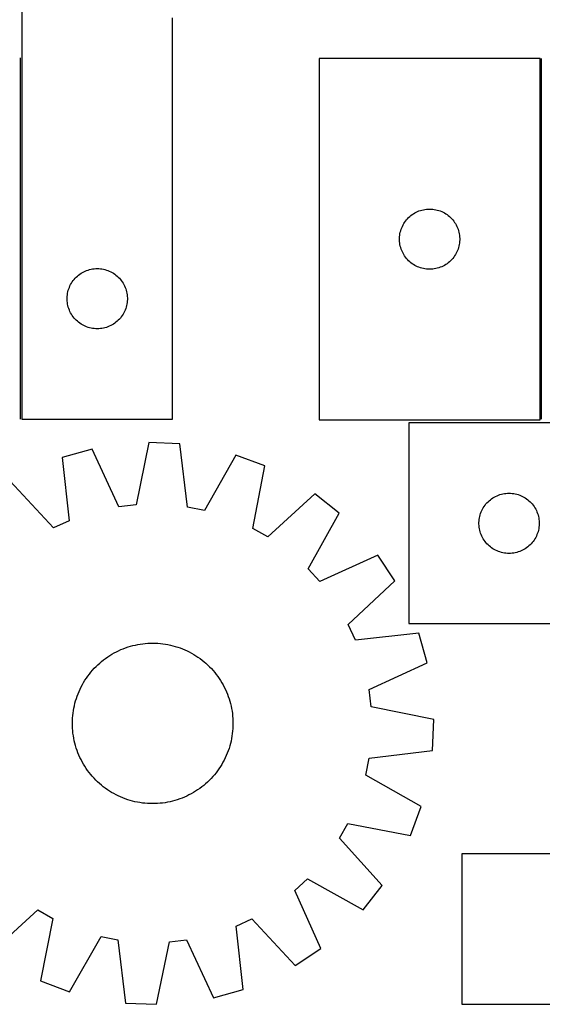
# Model space of a CAD drawing. Header units: millimetres. Extents: x 7 to 1493, y 7 to 2993.
# Tile 9 of 13: x 973 to 1233, y 2116 to 2607. Entities that reach past the tile are written whole.
import ezdxf

# ---------------------------------------------------------------- set-up
doc = ezdxf.new("R2010")
doc.units = ezdxf.units.MM
doc.layers.add('COMMON', color=5, linetype='CONTINUOUS', true_color=0x0000ff)
doc.layers.add('CUT', color=7, linetype='CONTINUOUS', true_color=0x000000)

msp = doc.modelspace()

# ---------------------------------------------------------------- linework, layer by layer
at = {"layer": 'COMMON'}
for p, q in [((973.501669, 2407.656767), (973.501669, 2587.656767)), ((1233.059454, 2407.656767), (1233.059454, 2587.347927))]:
    msp.add_line(p, q, dxfattribs=at)
at = {"layer": 'CUT'}
for p, q in [((974.251669, 2707.656767), (974.251669, 2407.656767)), ((1049.251669, 2407.656767), (1049.251669, 2607.656767)), ((1122.309453, 2587.347927), (1122.309453, 2407.347927)), ((1232.309453, 2587.347927), (1122.309453, 2587.347927)), ((1232.309453, 2407.347927), (1232.309453, 2587.347927)), ((1175.001094, 2512.169245), (1175.767138, 2512.268425)), ((1175.767138, 2512.268425), (1176.537271, 2512.328038)), ((1176.537271, 2512.328038), (1177.309453, 2512.347927)), ((1177.309453, 2512.347927), (1178.081634, 2512.328038)), ((1178.081634, 2512.328038), (1178.851768, 2512.268425)), ((1178.851768, 2512.268425), (1179.617811, 2512.169245)), ((1165.791246, 2506.956824), (1166.301172, 2507.537027)), ((1166.301172, 2507.537027), (1166.84029, 2508.090209)), ((1166.84029, 2508.090209), (1167.407171, 2508.614905)), ((1167.407171, 2508.614905), (1168.000311, 2509.109724)), ((1168.000311, 2509.109724), (1168.618136, 2509.573352)), ((1168.618136, 2509.573352), (1169.25901, 2510.00456)), ((1169.25901, 2510.00456), (1169.921232, 2510.402205)), ((1169.921232, 2510.402205), (1170.603046, 2510.765233)), ((1170.603046, 2510.765233), (1171.302644, 2511.09268)), ((1171.302644, 2511.09268), (1172.018172, 2511.383679)), ((1172.018172, 2511.383679), (1172.74773, 2511.637457)), ((1172.74773, 2511.637457), (1173.489386, 2511.853342)), ((1173.489386, 2511.853342), (1174.241172, 2512.030762)), ((1174.241172, 2512.030762), (1175.001094, 2512.169245)), ((1179.617811, 2512.169245), (1180.377734, 2512.030762)), ((1180.377734, 2512.030762), (1181.12952, 2511.853342)), ((1181.12952, 2511.853342), (1181.871175, 2511.637457)), ((1181.871175, 2511.637457), (1182.600734, 2511.383679)), ((1182.600734, 2511.383679), (1183.316261, 2511.09268)), ((1183.316261, 2511.09268), (1184.01586, 2510.765233)), ((1184.01586, 2510.765233), (1184.697674, 2510.402205)), ((1184.697674, 2510.402205), (1185.359896, 2510.00456)), ((1185.359896, 2510.00456), (1186.000769, 2509.573352)), ((1186.000769, 2509.573352), (1186.618595, 2509.109724)), ((1186.618595, 2509.109724), (1187.211735, 2508.614905)), ((1187.211735, 2508.614905), (1187.778615, 2508.090209)), ((1187.778615, 2508.090209), (1188.317733, 2507.537027)), ((1188.317733, 2507.537027), (1188.827659, 2506.956824)), ((1163.142114, 2502.276062), (1163.414593, 2502.998845)), ((1163.414593, 2502.998845), (1163.723919, 2503.706642)), ((1163.723919, 2503.706642), (1164.069271, 2504.397578)), ((1164.069271, 2504.397578), (1164.449733, 2505.069819)), ((1164.449733, 2505.069819), (1164.864298, 2505.721582)), ((1164.864298, 2505.721582), (1165.311864, 2506.351141)), ((1165.311864, 2506.351141), (1165.791246, 2506.956824)), ((1188.827659, 2506.956824), (1189.307041, 2506.351141)), ((1189.307041, 2506.351141), (1189.754608, 2505.721582)), ((1189.754608, 2505.721582), (1190.169172, 2505.069819)), ((1190.169172, 2505.069819), (1190.549635, 2504.397578)), ((1190.549635, 2504.397578), (1190.894987, 2503.706642)), ((1190.894987, 2503.706642), (1191.204312, 2502.998845)), ((1191.204312, 2502.998845), (1191.476791, 2502.276062)), ((1162.314426, 2497.734145), (1162.35419, 2498.505558)), ((1162.314426, 2496.961708), (1162.314426, 2497.734145)), ((1162.35419, 2498.505558), (1162.433613, 2499.273902)), ((1162.433613, 2499.273902), (1162.552484, 2500.037138)), ((1162.552484, 2500.037138), (1162.710487, 2500.793243)), ((1162.710487, 2500.793243), (1162.907205, 2501.540211)), ((1162.907205, 2501.540211), (1163.142114, 2502.276062)), ((1191.476791, 2502.276062), (1191.711701, 2501.540211)), ((1191.711701, 2501.540211), (1191.908418, 2500.793243)), ((1191.908418, 2500.793243), (1192.066422, 2500.037138)), ((1192.066422, 2500.037138), (1192.185293, 2499.273902)), ((1192.185293, 2499.273902), (1192.264716, 2498.505558)), ((1192.264716, 2498.505558), (1192.30448, 2497.734145)), ((1192.30448, 2497.734145), (1192.30448, 2496.961708)), ((1162.35419, 2496.190295), (1162.314426, 2496.961708)), ((1162.433613, 2495.421951), (1162.35419, 2496.190295)), ((1162.552484, 2494.658715), (1162.433613, 2495.421951)), ((1162.710487, 2493.90261), (1162.552484, 2494.658715)), ((1162.907205, 2493.155642), (1162.710487, 2493.90261)), ((1163.142114, 2492.419791), (1162.907205, 2493.155642)), ((1191.711701, 2493.155642), (1191.476791, 2492.419791)), ((1191.908418, 2493.90261), (1191.711701, 2493.155642)), ((1192.066422, 2494.658715), (1191.908418, 2493.90261)), ((1192.185293, 2495.421951), (1192.066422, 2494.658715)), ((1192.264716, 2496.190295), (1192.185293, 2495.421951)), ((1192.30448, 2496.961708), (1192.264716, 2496.190295)), ((1163.414593, 2491.697008), (1163.142114, 2492.419791)), ((1163.723919, 2490.989211), (1163.414593, 2491.697008)), ((1164.069271, 2490.298275), (1163.723919, 2490.989211)), ((1164.449733, 2489.626034), (1164.069271, 2490.298275)), ((1164.864298, 2488.974271), (1164.449733, 2489.626034)), ((1165.311864, 2488.344712), (1164.864298, 2488.974271)), ((1165.791246, 2487.739029), (1165.311864, 2488.344712)), ((1166.301172, 2487.158826), (1165.791246, 2487.739029)), ((1188.827659, 2487.739029), (1188.317733, 2487.158826)), ((1189.307041, 2488.344712), (1188.827659, 2487.739029)), ((1189.754608, 2488.974271), (1189.307041, 2488.344712)), ((1190.169172, 2489.626034), (1189.754608, 2488.974271)), ((1190.549635, 2490.298275), (1190.169172, 2489.626034)), ((1190.894987, 2490.989211), (1190.549635, 2490.298275)), ((1191.204312, 2491.697008), (1190.894987, 2490.989211)), ((1191.476791, 2492.419791), (1191.204312, 2491.697008)), ((1166.84029, 2486.605644), (1166.301172, 2487.158826)), ((1167.407171, 2486.080948), (1166.84029, 2486.605644)), ((1168.000311, 2485.586129), (1167.407171, 2486.080948)), ((1168.618136, 2485.122501), (1168.000311, 2485.586129)), ((1169.25901, 2484.691293), (1168.618136, 2485.122501)), ((1169.921232, 2484.293648), (1169.25901, 2484.691293)), ((1170.603046, 2483.93062), (1169.921232, 2484.293648)), ((1171.302644, 2483.603173), (1170.603046, 2483.93062)), ((1172.018172, 2483.312174), (1171.302644, 2483.603173)), ((1172.74773, 2483.058396), (1172.018172, 2483.312174)), ((1173.489386, 2482.842511), (1172.74773, 2483.058396)), ((1174.241172, 2482.665091), (1173.489386, 2482.842511)), ((1181.12952, 2482.842511), (1180.377734, 2482.665091)), ((1181.871175, 2483.058396), (1181.12952, 2482.842511)), ((1182.600734, 2483.312174), (1181.871175, 2483.058396)), ((1183.316261, 2483.603173), (1182.600734, 2483.312174)), ((1184.01586, 2483.93062), (1183.316261, 2483.603173)), ((1184.697674, 2484.293648), (1184.01586, 2483.93062)), ((1185.359896, 2484.691293), (1184.697674, 2484.293648)), ((1186.000769, 2485.122501), (1185.359896, 2484.691293)), ((1186.618595, 2485.586129), (1186.000769, 2485.122501)), ((1187.211735, 2486.080948), (1186.618595, 2485.586129)), ((1187.778615, 2486.605644), (1187.211735, 2486.080948)), ((1188.317733, 2487.158826), (1187.778615, 2486.605644)), ((1000.233462, 2477.265665), (1000.743388, 2477.845867)), ((1000.743388, 2477.845867), (1001.282506, 2478.39905)), ((1001.282506, 2478.39905), (1001.849387, 2478.923746)), ((1001.849387, 2478.923746), (1002.442527, 2479.418564)), ((1002.442527, 2479.418564), (1003.060352, 2479.882192)), ((1003.060352, 2479.882192), (1003.701226, 2480.3134)), ((1003.701226, 2480.3134), (1004.363448, 2480.711046)), ((1004.363448, 2480.711046), (1005.045262, 2481.074073)), ((1005.045262, 2481.074073), (1005.74486, 2481.401521)), ((1005.74486, 2481.401521), (1006.460387, 2481.692519)), ((1006.460387, 2481.692519), (1007.189946, 2481.946298)), ((1007.189946, 2481.946298), (1007.931602, 2482.162183)), ((1007.931602, 2482.162183), (1008.683388, 2482.339602)), ((1008.683388, 2482.339602), (1009.44331, 2482.478085)), ((1009.44331, 2482.478085), (1010.209354, 2482.577265)), ((1010.209354, 2482.577265), (1010.979487, 2482.636878)), ((1010.979487, 2482.636878), (1011.751669, 2482.656767)), ((1011.751669, 2482.656767), (1012.52385, 2482.636878)), ((1012.52385, 2482.636878), (1013.293984, 2482.577265)), ((1013.293984, 2482.577265), (1014.060027, 2482.478085)), ((1014.060027, 2482.478085), (1014.81995, 2482.339602)), ((1014.81995, 2482.339602), (1015.571736, 2482.162183)), ((1015.571736, 2482.162183), (1016.313391, 2481.946298)), ((1016.313391, 2481.946298), (1017.04295, 2481.692519)), ((1017.04295, 2481.692519), (1017.758477, 2481.401521)), ((1017.758477, 2481.401521), (1018.458076, 2481.074073)), ((1018.458076, 2481.074073), (1019.13989, 2480.711046)), ((1019.13989, 2480.711046), (1019.802112, 2480.3134)), ((1019.802112, 2480.3134), (1020.442985, 2479.882192)), ((1020.442985, 2479.882192), (1021.060811, 2479.418564)), ((1021.060811, 2479.418564), (1021.653951, 2478.923746)), ((1021.653951, 2478.923746), (1022.220831, 2478.39905)), ((1022.220831, 2478.39905), (1022.759949, 2477.845867)), ((1022.759949, 2477.845867), (1023.269875, 2477.265665)), ((1175.001094, 2482.526608), (1174.241172, 2482.665091)), ((1175.767138, 2482.427428), (1175.001094, 2482.526608)), ((1176.537271, 2482.367815), (1175.767138, 2482.427428)), ((1177.309453, 2482.347927), (1176.537271, 2482.367815)), ((1178.081634, 2482.367815), (1177.309453, 2482.347927)), ((1178.851768, 2482.427428), (1178.081634, 2482.367815)), ((1179.617811, 2482.526608), (1178.851768, 2482.427428)), ((1180.377734, 2482.665091), (1179.617811, 2482.526608)), ((997.58433, 2472.584903), (997.856809, 2473.307685)), ((997.856809, 2473.307685), (998.166135, 2474.015483)), ((998.166135, 2474.015483), (998.511487, 2474.706418)), ((998.511487, 2474.706418), (998.891949, 2475.378659)), ((998.891949, 2475.378659), (999.306514, 2476.030423)), ((999.306514, 2476.030423), (999.75408, 2476.659981)), ((999.75408, 2476.659981), (1000.233462, 2477.265665)), ((1023.269875, 2477.265665), (1023.749257, 2476.659981)), ((1023.749257, 2476.659981), (1024.196824, 2476.030423)), ((1024.196824, 2476.030423), (1024.611388, 2475.378659)), ((1024.611388, 2475.378659), (1024.991851, 2474.706418)), ((1024.991851, 2474.706418), (1025.337203, 2474.015483)), ((1025.337203, 2474.015483), (1025.646528, 2473.307685)), ((1025.646528, 2473.307685), (1025.919007, 2472.584903)), ((996.756642, 2468.042986), (996.796406, 2468.814399)), ((996.756642, 2467.270548), (996.756642, 2468.042986)), ((996.796406, 2468.814399), (996.875829, 2469.582742)), ((996.875829, 2469.582742), (996.994699, 2470.345978)), ((996.994699, 2470.345978), (997.152703, 2471.102083)), ((997.152703, 2471.102083), (997.349421, 2471.849051)), ((997.349421, 2471.849051), (997.58433, 2472.584903)), ((1025.919007, 2472.584903), (1026.153917, 2471.849051)), ((1026.153917, 2471.849051), (1026.350634, 2471.102083)), ((1026.350634, 2471.102083), (1026.508638, 2470.345978)), ((1026.508638, 2470.345978), (1026.627509, 2469.582742)), ((1026.627509, 2469.582742), (1026.706932, 2468.814399)), ((1026.706932, 2468.814399), (1026.746696, 2468.042986)), ((1026.746696, 2468.042986), (1026.746696, 2467.270548)), ((996.796406, 2466.499135), (996.756642, 2467.270548)), ((996.875829, 2465.730792), (996.796406, 2466.499135)), ((996.994699, 2464.967556), (996.875829, 2465.730792)), ((997.152703, 2464.211451), (996.994699, 2464.967556)), ((997.349421, 2463.464482), (997.152703, 2464.211451)), ((997.58433, 2462.728631), (997.349421, 2463.464482)), ((1026.153917, 2463.464482), (1025.919007, 2462.728631)), ((1026.350634, 2464.211451), (1026.153917, 2463.464482)), ((1026.508638, 2464.967556), (1026.350634, 2464.211451)), ((1026.627509, 2465.730792), (1026.508638, 2464.967556)), ((1026.706932, 2466.499135), (1026.627509, 2465.730792)), ((1026.746696, 2467.270548), (1026.706932, 2466.499135)), ((997.856809, 2462.005849), (997.58433, 2462.728631)), ((998.166135, 2461.298051), (997.856809, 2462.005849)), ((998.511487, 2460.607116), (998.166135, 2461.298051)), ((998.891949, 2459.934875), (998.511487, 2460.607116)), ((999.306514, 2459.283111), (998.891949, 2459.934875)), ((999.75408, 2458.653553), (999.306514, 2459.283111)), ((1000.233462, 2458.047869), (999.75408, 2458.653553)), ((1023.749257, 2458.653553), (1023.269875, 2458.047869)), ((1024.196824, 2459.283111), (1023.749257, 2458.653553)), ((1024.611388, 2459.934875), (1024.196824, 2459.283111)), ((1024.991851, 2460.607116), (1024.611388, 2459.934875)), ((1025.337203, 2461.298051), (1024.991851, 2460.607116)), ((1025.646528, 2462.005849), (1025.337203, 2461.298051)), ((1025.919007, 2462.728631), (1025.646528, 2462.005849)), ((1000.743388, 2457.467667), (1000.233462, 2458.047869)), ((1001.282506, 2456.914484), (1000.743388, 2457.467667)), ((1001.849387, 2456.389788), (1001.282506, 2456.914484)), ((1002.442527, 2455.89497), (1001.849387, 2456.389788)), ((1003.060352, 2455.431342), (1002.442527, 2455.89497)), ((1003.701226, 2455.000134), (1003.060352, 2455.431342)), ((1004.363448, 2454.602488), (1003.701226, 2455.000134)), ((1005.045262, 2454.239461), (1004.363448, 2454.602488)), ((1005.74486, 2453.912013), (1005.045262, 2454.239461)), ((1006.460387, 2453.621015), (1005.74486, 2453.912013)), ((1007.189946, 2453.367236), (1006.460387, 2453.621015)), ((1007.931602, 2453.151351), (1007.189946, 2453.367236)), ((1016.313391, 2453.367236), (1015.571736, 2453.151351)), ((1017.04295, 2453.621015), (1016.313391, 2453.367236)), ((1017.758477, 2453.912013), (1017.04295, 2453.621015)), ((1018.458076, 2454.239461), (1017.758477, 2453.912013)), ((1019.13989, 2454.602488), (1018.458076, 2454.239461)), ((1019.802112, 2455.000134), (1019.13989, 2454.602488)), ((1020.442985, 2455.431342), (1019.802112, 2455.000134)), ((1021.060811, 2455.89497), (1020.442985, 2455.431342)), ((1021.653951, 2456.389788), (1021.060811, 2455.89497)), ((1022.220831, 2456.914484), (1021.653951, 2456.389788)), ((1022.759949, 2457.467667), (1022.220831, 2456.914484)), ((1023.269875, 2458.047869), (1022.759949, 2457.467667)), ((1008.683388, 2452.973932), (1007.931602, 2453.151351)), ((1009.44331, 2452.835448), (1008.683388, 2452.973932)), ((1010.209354, 2452.736269), (1009.44331, 2452.835448)), ((1010.979487, 2452.676656), (1010.209354, 2452.736269)), ((1011.751669, 2452.656767), (1010.979487, 2452.676656)), ((1012.52385, 2452.676656), (1011.751669, 2452.656767)), ((1013.293984, 2452.736269), (1012.52385, 2452.676656)), ((1014.060027, 2452.835448), (1013.293984, 2452.736269)), ((1014.81995, 2452.973932), (1014.060027, 2452.835448)), ((1015.571736, 2453.151351), (1014.81995, 2452.973932)), ((974.251669, 2407.656767), (1049.251669, 2407.656767)), ((1122.309453, 2407.347927), (1232.309453, 2407.347927)), ((1341.892928, 2405.755158), (1166.892928, 2405.755158)), ((1166.892928, 2405.755158), (1166.892928, 2305.755158)), ((1037.499734, 2396.019058), (1031.057165, 2364.91491)), ((1052.872445, 2395.378508), (1037.499734, 2396.019058)), ((1056.705077, 2363.846212), (1052.872445, 2395.378508)), ((1009.150821, 2392.731967), (994.332563, 2388.590738)), ((1022.539886, 2363.927321), (1009.150821, 2392.731967)), ((1080.84963, 2389.744421), (1065.110673, 2362.153481)), ((1095.272006, 2384.384793), (1080.84963, 2389.744421)), ((994.332563, 2388.590738), (997.817027, 2357.018072)), ((1089.173041, 2353.211449), (1095.272006, 2384.384793)), ((990.021795, 2353.446835), (968.386912, 2376.704233)), ((1120.138861, 2370.381033), (1096.644154, 2349.004094)), ((1132.19914, 2360.826964), (1120.138861, 2370.381033)), ((1211.601646, 2369.79091), (1212.331205, 2370.044689)), ((1212.331205, 2370.044689), (1213.072861, 2370.260574)), ((1213.072861, 2370.260574), (1213.824647, 2370.437993)), ((1213.824647, 2370.437993), (1214.584569, 2370.576476)), ((1214.584569, 2370.576476), (1215.350613, 2370.675656)), ((1215.350613, 2370.675656), (1216.120746, 2370.735269)), ((1216.120746, 2370.735269), (1216.892928, 2370.755158)), ((1216.892928, 2370.755158), (1217.665109, 2370.735269)), ((1217.665109, 2370.735269), (1218.435243, 2370.675656)), ((1218.435243, 2370.675656), (1219.201286, 2370.576476)), ((1219.201286, 2370.576476), (1219.961209, 2370.437993)), ((1219.961209, 2370.437993), (1220.712994, 2370.260574)), ((1220.712994, 2370.260574), (1221.45465, 2370.044689)), ((1221.45465, 2370.044689), (1222.184209, 2369.79091)), ((1204.895339, 2364.758372), (1205.374721, 2365.364056)), ((1205.374721, 2365.364056), (1205.884647, 2365.944258)), ((1205.884647, 2365.944258), (1206.423765, 2366.497441)), ((1206.423765, 2366.497441), (1206.990646, 2367.022137)), ((1206.990646, 2367.022137), (1207.583785, 2367.516955)), ((1207.583785, 2367.516955), (1208.201611, 2367.980583)), ((1208.201611, 2367.980583), (1208.842485, 2368.411791)), ((1208.842485, 2368.411791), (1209.504707, 2368.809436)), ((1209.504707, 2368.809436), (1210.186521, 2369.172464)), ((1210.186521, 2369.172464), (1210.886119, 2369.499911)), ((1210.886119, 2369.499911), (1211.601646, 2369.79091)), ((1222.184209, 2369.79091), (1222.899736, 2369.499911)), ((1222.899736, 2369.499911), (1223.599335, 2369.172464)), ((1223.599335, 2369.172464), (1224.281149, 2368.809436)), ((1224.281149, 2368.809436), (1224.943371, 2368.411791)), ((1224.943371, 2368.411791), (1225.584244, 2367.980583)), ((1225.584244, 2367.980583), (1226.20207, 2367.516955)), ((1226.20207, 2367.516955), (1226.795209, 2367.022137)), ((1226.795209, 2367.022137), (1227.36209, 2366.497441)), ((1227.36209, 2366.497441), (1227.901208, 2365.944258)), ((1227.901208, 2365.944258), (1228.411134, 2365.364056)), ((1228.411134, 2365.364056), (1228.890516, 2364.758372)), ((1031.057165, 2364.91491), (1022.539886, 2363.927321)), ((1065.110673, 2362.153481), (1056.705077, 2363.846212)), ((1116.765587, 2333.064036), (1132.19914, 2360.826964)), ((1202.49068, 2359.947442), (1202.725589, 2360.683294)), ((1202.725589, 2360.683294), (1202.998068, 2361.406076)), ((1202.998068, 2361.406076), (1203.307394, 2362.113874)), ((1203.307394, 2362.113874), (1203.652746, 2362.804809)), ((1203.652746, 2362.804809), (1204.033208, 2363.47705)), ((1204.033208, 2363.47705), (1204.447772, 2364.128814)), ((1204.447772, 2364.128814), (1204.895339, 2364.758372)), ((1228.890516, 2364.758372), (1229.338083, 2364.128814)), ((1229.338083, 2364.128814), (1229.752647, 2363.47705)), ((1229.752647, 2363.47705), (1230.13311, 2362.804809)), ((1230.13311, 2362.804809), (1230.478462, 2362.113874)), ((1230.478462, 2362.113874), (1230.787787, 2361.406076)), ((1230.787787, 2361.406076), (1231.060266, 2360.683294)), ((1231.060266, 2360.683294), (1231.295176, 2359.947442)), ((997.817027, 2357.018072), (990.021795, 2353.446835)), ((1201.897901, 2356.141377), (1201.937665, 2356.91279)), ((1201.897901, 2355.368939), (1201.897901, 2356.141377)), ((1201.937665, 2354.597526), (1201.897901, 2355.368939)), ((1201.937665, 2356.91279), (1202.017088, 2357.681133)), ((1202.017088, 2357.681133), (1202.135958, 2358.444369)), ((1202.135958, 2358.444369), (1202.293962, 2359.200474)), ((1202.293962, 2359.200474), (1202.49068, 2359.947442)), ((1231.295176, 2359.947442), (1231.491893, 2359.200474)), ((1231.491893, 2359.200474), (1231.649897, 2358.444369)), ((1231.649897, 2358.444369), (1231.768768, 2357.681133)), ((1231.768768, 2357.681133), (1231.848191, 2356.91279)), ((1231.848191, 2356.91279), (1231.887955, 2356.141377)), ((1231.887955, 2355.368939), (1231.848191, 2354.597526)), ((1231.887955, 2356.141377), (1231.887955, 2355.368939)), ((1096.644154, 2349.004094), (1089.173041, 2353.211449)), ((1202.017088, 2353.829183), (1201.937665, 2354.597526)), ((1202.135958, 2353.065946), (1202.017088, 2353.829183)), ((1202.293962, 2352.309842), (1202.135958, 2353.065946)), ((1202.49068, 2351.562873), (1202.293962, 2352.309842)), ((1202.725589, 2350.827022), (1202.49068, 2351.562873)), ((1202.998068, 2350.104239), (1202.725589, 2350.827022)), ((1231.060266, 2350.827022), (1230.787787, 2350.104239)), ((1231.295176, 2351.562873), (1231.060266, 2350.827022)), ((1231.491893, 2352.309842), (1231.295176, 2351.562873)), ((1231.649897, 2353.065946), (1231.491893, 2352.309842)), ((1231.768768, 2353.829183), (1231.649897, 2353.065946)), ((1231.848191, 2354.597526), (1231.768768, 2353.829183)), ((1203.307394, 2349.396442), (1202.998068, 2350.104239)), ((1203.652746, 2348.705507), (1203.307394, 2349.396442)), ((1204.033208, 2348.033266), (1203.652746, 2348.705507)), ((1204.447772, 2347.381502), (1204.033208, 2348.033266)), ((1204.895339, 2346.751944), (1204.447772, 2347.381502)), ((1205.374721, 2346.14626), (1204.895339, 2346.751944)), ((1205.884647, 2345.566058), (1205.374721, 2346.14626)), ((1206.423765, 2345.012875), (1205.884647, 2345.566058)), ((1227.901208, 2345.566058), (1227.36209, 2345.012875)), ((1228.411134, 2346.14626), (1227.901208, 2345.566058)), ((1228.890516, 2346.751944), (1228.411134, 2346.14626)), ((1229.338083, 2347.381502), (1228.890516, 2346.751944)), ((1229.752647, 2348.033266), (1229.338083, 2347.381502)), ((1230.13311, 2348.705507), (1229.752647, 2348.033266)), ((1230.478462, 2349.396442), (1230.13311, 2348.705507)), ((1230.787787, 2350.104239), (1230.478462, 2349.396442)), ((1206.990646, 2344.488179), (1206.423765, 2345.012875)), ((1207.583785, 2343.993361), (1206.990646, 2344.488179)), ((1208.201611, 2343.529733), (1207.583785, 2343.993361)), ((1208.842485, 2343.098524), (1208.201611, 2343.529733)), ((1209.504707, 2342.700879), (1208.842485, 2343.098524)), ((1210.186521, 2342.337852), (1209.504707, 2342.700879)), ((1210.886119, 2342.010404), (1210.186521, 2342.337852)), ((1211.601646, 2341.719406), (1210.886119, 2342.010404)), ((1212.331205, 2341.465627), (1211.601646, 2341.719406)), ((1213.072861, 2341.249742), (1212.331205, 2341.465627)), ((1213.824647, 2341.072323), (1213.072861, 2341.249742)), ((1214.584569, 2340.933839), (1213.824647, 2341.072323)), ((1215.350613, 2340.83466), (1214.584569, 2340.933839)), ((1216.120746, 2340.775047), (1215.350613, 2340.83466)), ((1216.892928, 2340.755158), (1216.120746, 2340.775047)), ((1217.665109, 2340.775047), (1216.892928, 2340.755158)), ((1218.435243, 2340.83466), (1217.665109, 2340.775047)), ((1219.201286, 2340.933839), (1218.435243, 2340.83466)), ((1219.961209, 2341.072323), (1219.201286, 2340.933839)), ((1220.712994, 2341.249742), (1219.961209, 2341.072323)), ((1221.45465, 2341.465627), (1220.712994, 2341.249742)), ((1222.184209, 2341.719406), (1221.45465, 2341.465627)), ((1222.899736, 2342.010404), (1222.184209, 2341.719406)), ((1223.599335, 2342.337852), (1222.899736, 2342.010404)), ((1224.281149, 2342.700879), (1223.599335, 2342.337852)), ((1224.943371, 2343.098524), (1224.281149, 2342.700879)), ((1225.584244, 2343.529733), (1224.943371, 2343.098524)), ((1226.20207, 2343.993361), (1225.584244, 2343.529733)), ((1226.795209, 2344.488179), (1226.20207, 2343.993361)), ((1227.36209, 2345.012875), (1226.795209, 2344.488179)), ((1151.521525, 2339.824315), (1122.570894, 2326.753902)), ((1160.039162, 2327.011025), (1151.521525, 2339.824315)), ((1122.570894, 2326.753902), (1116.765587, 2333.064036)), ((1136.781764, 2305.376141), (1160.039162, 2327.011025)), ((1140.353001, 2297.580909), (1136.781764, 2305.376141)), ((1166.892928, 2305.755158), (1416.892928, 2305.755158)), ((1171.925667, 2301.065373), (1140.353001, 2297.580909)), ((1176.066896, 2286.247116), (1171.925667, 2301.065373)), ((1020.179554, 2291.129419), (1021.291474, 2291.714775)), ((1021.291474, 2291.714775), (1022.421231, 2292.264916)), ((1022.421231, 2292.264916), (1023.567712, 2292.779298)), ((1023.567712, 2292.779298), (1024.729784, 2293.257415)), ((1024.729784, 2293.257415), (1025.9063, 2293.698795)), ((1025.9063, 2293.698795), (1027.0961, 2294.103001)), ((1027.0961, 2294.103001), (1028.298009, 2294.469636)), ((1028.298009, 2294.469636), (1029.510842, 2294.798337)), ((1029.510842, 2294.798337), (1030.733401, 2295.088779)), ((1030.733401, 2295.088779), (1031.964479, 2295.340677)), ((1031.964479, 2295.340677), (1033.202863, 2295.553781)), ((1033.202863, 2295.553781), (1034.447329, 2295.727882)), ((1034.447329, 2295.727882), (1035.696649, 2295.862807)), ((1035.696649, 2295.862807), (1036.949592, 2295.958423)), ((1036.949592, 2295.958423), (1038.204919, 2296.014636)), ((1038.204919, 2296.014636), (1039.461393, 2296.031391)), ((1039.461393, 2296.031391), (1040.717773, 2296.008671)), ((1040.717773, 2296.008671), (1041.972819, 2295.946498)), ((1041.972819, 2295.946498), (1043.225293, 2295.844934)), ((1043.225293, 2295.844934), (1044.473959, 2295.704078)), ((1044.473959, 2295.704078), (1045.717585, 2295.524071)), ((1045.717585, 2295.524071), (1046.954942, 2295.305089)), ((1046.954942, 2295.305089), (1048.184811, 2295.047349)), ((1048.184811, 2295.047349), (1049.405977, 2294.751105)), ((1049.405977, 2294.751105), (1050.617235, 2294.41665)), ((1050.617235, 2294.41665), (1051.81739, 2294.044313)), ((1051.81739, 2294.044313), (1053.005257, 2293.634462)), ((1053.005257, 2293.634462), (1054.179665, 2293.187501)), ((1054.179665, 2293.187501), (1055.339454, 2292.703872)), ((1055.339454, 2292.703872), (1056.483479, 2292.184052)), ((1056.483479, 2292.184052), (1057.610612, 2291.628553)), ((1057.610612, 2291.628553), (1058.719739, 2291.037925)), ((1012.985263, 2286.09866), (1013.942713, 2286.912476)), ((1013.942713, 2286.912476), (1014.925253, 2287.695817)), ((1014.925253, 2287.695817), (1015.931913, 2288.447908)), ((1015.931913, 2288.447908), (1016.961701, 2289.168009)), ((1016.961701, 2289.168009), (1018.013599, 2289.855408)), ((1018.013599, 2289.855408), (1019.08657, 2290.509426)), ((1019.08657, 2290.509426), (1020.179554, 2291.129419)), ((1058.719739, 2291.037925), (1059.809768, 2290.412749)), ((1059.809768, 2290.412749), (1060.879621, 2289.753643)), ((1060.879621, 2289.753643), (1061.928244, 2289.061258)), ((1061.928244, 2289.061258), (1062.954601, 2288.336276)), ((1062.954601, 2288.336276), (1063.957679, 2287.579413)), ((1063.957679, 2287.579413), (1064.936488, 2286.791417)), ((1064.936488, 2286.791417), (1065.890063, 2285.973064)), ((1007.818523, 2280.62275), (1008.60652, 2281.601559)), ((1008.60652, 2281.601559), (1009.424873, 2282.555134)), ((1009.424873, 2282.555134), (1010.272774, 2283.482534)), ((1010.272774, 2283.482534), (1011.149388, 2284.382842)), ((1011.149388, 2284.382842), (1012.053848, 2285.255171)), ((1012.053848, 2285.255171), (1012.985263, 2286.09866)), ((1065.890063, 2285.973064), (1066.817463, 2285.125162)), ((1066.817463, 2285.125162), (1067.717771, 2284.248548)), ((1067.717771, 2284.248548), (1068.5901, 2283.344088)), ((1068.5901, 2283.344088), (1069.433589, 2282.412673)), ((1069.433589, 2282.412673), (1070.247405, 2281.455223)), ((1147.26225, 2272.85805), (1176.066896, 2286.247116)), ((1004.985187, 2276.474839), (1005.644293, 2277.544693)), ((1005.644293, 2277.544693), (1006.336678, 2278.593315)), ((1006.336678, 2278.593315), (1007.06166, 2279.619672)), ((1007.06166, 2279.619672), (1007.818523, 2280.62275)), ((1070.247405, 2281.455223), (1071.030746, 2280.472684)), ((1071.030746, 2280.472684), (1071.782837, 2279.466023)), ((1071.782837, 2279.466023), (1072.502938, 2278.436236)), ((1072.502938, 2278.436236), (1073.190337, 2277.384338)), ((1073.190337, 2277.384338), (1073.844355, 2276.311367)), ((1002.210435, 2270.844736), (1002.694064, 2272.004525)), ((1002.694064, 2272.004525), (1003.213885, 2273.14855)), ((1003.213885, 2273.14855), (1003.769383, 2274.275683)), ((1003.769383, 2274.275683), (1004.360012, 2275.38481)), ((1004.360012, 2275.38481), (1004.985187, 2276.474839)), ((1073.844355, 2276.311367), (1074.464348, 2275.218382)), ((1074.464348, 2275.218382), (1075.049704, 2274.106462)), ((1075.049704, 2274.106462), (1075.599845, 2272.976705)), ((1075.599845, 2272.976705), (1076.114227, 2271.830225)), ((1076.114227, 2271.830225), (1076.592344, 2270.668153)), ((1148.249839, 2264.340771), (1147.26225, 2272.85805)), ((1000.646831, 2266.071048), (1000.981286, 2267.282306)), ((1000.981286, 2267.282306), (1001.353623, 2268.482461)), ((1001.353623, 2268.482461), (1001.763475, 2269.670328)), ((1001.763475, 2269.670328), (1002.210435, 2270.844736)), ((1076.592344, 2270.668153), (1077.033724, 2269.491636)), ((1077.033724, 2269.491636), (1077.43793, 2268.301836)), ((1077.43793, 2268.301836), (1077.804565, 2267.099927)), ((1077.804565, 2267.099927), (1078.133266, 2265.887094)), ((999.693858, 2261.13903), (999.873865, 2262.382656)), ((999.873865, 2262.382656), (1000.092847, 2263.620013)), ((1000.092847, 2263.620013), (1000.350587, 2264.849882)), ((1000.350587, 2264.849882), (1000.646831, 2266.071048)), ((1078.133266, 2265.887094), (1078.423708, 2264.664536)), ((1078.423708, 2264.664536), (1078.675606, 2263.433457)), ((1078.675606, 2263.433457), (1078.88871, 2262.195074)), ((1078.88871, 2262.195074), (1079.062811, 2260.950608)), ((1179.353987, 2257.898203), (1148.249839, 2264.340771)), ((999.366545, 2256.126464), (999.389266, 2257.382844)), ((999.389266, 2257.382844), (999.451439, 2258.63789)), ((999.451439, 2258.63789), (999.553003, 2259.890364)), ((999.553003, 2259.890364), (999.693858, 2261.13903)), ((1079.062811, 2260.950608), (1079.197736, 2259.701287)), ((1079.197736, 2259.701287), (1079.293352, 2258.448345)), ((1079.293352, 2258.448345), (1079.349565, 2257.193017)), ((1079.349565, 2257.193017), (1079.36632, 2255.936544)), ((1178.713437, 2242.525492), (1179.353987, 2257.898203)), ((999.3833, 2254.86999), (999.366545, 2256.126464)), ((999.439513, 2253.614663), (999.3833, 2254.86999)), ((999.53513, 2252.36172), (999.439513, 2253.614663)), ((999.670055, 2251.1124), (999.53513, 2252.36172)), ((1079.179863, 2252.172643), (1079.039007, 2250.923977)), ((1079.281427, 2253.425117), (1079.179863, 2252.172643)), ((1079.3436, 2254.680164), (1079.281427, 2253.425117)), ((1079.36632, 2255.936544), (1079.3436, 2254.680164)), ((999.844155, 2249.867934), (999.670055, 2251.1124)), ((1000.05726, 2248.62955), (999.844155, 2249.867934)), ((1000.309157, 2247.398472), (1000.05726, 2248.62955)), ((1000.5996, 2246.175913), (1000.309157, 2247.398472)), ((1078.640018, 2248.442994), (1078.382278, 2247.213126)), ((1078.859, 2249.680352), (1078.640018, 2248.442994)), ((1079.039007, 2250.923977), (1078.859, 2249.680352)), ((1000.9283, 2244.96308), (1000.5996, 2246.175913)), ((1001.294935, 2243.761171), (1000.9283, 2244.96308)), ((1001.699141, 2242.571371), (1001.294935, 2243.761171)), ((1002.140521, 2241.394855), (1001.699141, 2242.571371)), ((1076.969391, 2242.392679), (1076.52243, 2241.218271)), ((1077.379242, 2243.580546), (1076.969391, 2242.392679)), ((1077.751579, 2244.780701), (1077.379242, 2243.580546)), ((1078.086034, 2245.99196), (1077.751579, 2244.780701)), ((1078.382278, 2247.213126), (1078.086034, 2245.99196)), ((1147.181141, 2238.692859), (1178.713437, 2242.525492)), ((1002.618638, 2240.232783), (1002.140521, 2241.394855)), ((1003.133021, 2239.086302), (1002.618638, 2240.232783)), ((1003.683161, 2237.956545), (1003.133021, 2239.086302)), ((1004.268517, 2236.844625), (1003.683161, 2237.956545)), ((1074.963482, 2237.787325), (1074.372854, 2236.678197)), ((1075.518981, 2238.914458), (1074.963482, 2237.787325)), ((1076.038801, 2240.058483), (1075.518981, 2238.914458)), ((1076.52243, 2241.218271), (1076.038801, 2240.058483)), ((1145.48841, 2230.287264), (1147.181141, 2238.692859)), ((1004.88851, 2235.751641), (1004.268517, 2236.844625)), ((1005.542529, 2234.67867), (1004.88851, 2235.751641)), ((1006.229927, 2233.626772), (1005.542529, 2234.67867)), ((1006.950028, 2232.596984), (1006.229927, 2233.626772)), ((1007.70212, 2231.590324), (1006.950028, 2232.596984)), ((1072.396187, 2233.469692), (1071.671205, 2232.443336)), ((1073.088572, 2234.518315), (1072.396187, 2233.469692)), ((1073.747678, 2235.588168), (1073.088572, 2234.518315)), ((1074.372854, 2236.678197), (1073.747678, 2235.588168)), ((1008.48546, 2230.607784), (1007.70212, 2231.590324)), ((1009.299276, 2229.650334), (1008.48546, 2230.607784)), ((1010.142765, 2228.718919), (1009.299276, 2229.650334)), ((1011.015094, 2227.814459), (1010.142765, 2228.718919)), ((1011.915403, 2226.937845), (1011.015094, 2227.814459)), ((1067.583477, 2227.680165), (1066.679017, 2226.807836)), ((1068.460091, 2228.580474), (1067.583477, 2227.680165)), ((1069.307993, 2229.507873), (1068.460091, 2228.580474)), ((1070.126346, 2230.461448), (1069.307993, 2229.507873)), ((1070.914342, 2231.440257), (1070.126346, 2230.461448)), ((1071.671205, 2232.443336), (1070.914342, 2231.440257)), ((1173.07935, 2214.548307), (1145.48841, 2230.287264)), ((1012.842802, 2226.089944), (1011.915403, 2226.937845)), ((1013.796377, 2225.271591), (1012.842802, 2226.089944)), ((1014.775186, 2224.483594), (1013.796377, 2225.271591)), ((1015.778265, 2223.726731), (1014.775186, 2224.483594)), ((1016.804621, 2223.001749), (1015.778265, 2223.726731)), ((1017.853244, 2222.309364), (1016.804621, 2223.001749)), ((1061.771165, 2222.894998), (1060.719267, 2222.2076)), ((1062.800952, 2223.615099), (1061.771165, 2222.894998)), ((1063.807613, 2224.367191), (1062.800952, 2223.615099)), ((1064.790152, 2225.150531), (1063.807613, 2224.367191)), ((1065.747602, 2225.964347), (1064.790152, 2225.150531)), ((1066.679017, 2226.807836), (1065.747602, 2225.964347)), ((1018.923097, 2221.650258), (1017.853244, 2222.309364)), ((1020.013126, 2221.025083), (1018.923097, 2221.650258)), ((1021.122254, 2220.434454), (1020.013126, 2221.025083)), ((1022.249387, 2219.878956), (1021.122254, 2220.434454)), ((1023.393412, 2219.359135), (1022.249387, 2219.878956)), ((1024.5532, 2218.875506), (1023.393412, 2219.359135)), ((1025.727608, 2218.428546), (1024.5532, 2218.875506)), ((1026.915475, 2218.018694), (1025.727608, 2218.428546)), ((1028.11563, 2217.646358), (1026.915475, 2218.018694)), ((1051.636765, 2217.960006), (1050.434856, 2217.593371)), ((1052.826565, 2218.364212), (1051.636765, 2217.960006)), ((1054.003082, 2218.805592), (1052.826565, 2218.364212)), ((1055.165154, 2219.283709), (1054.003082, 2218.805592)), ((1056.311634, 2219.798092), (1055.165154, 2219.283709)), ((1057.441391, 2220.348232), (1056.311634, 2219.798092)), ((1058.553311, 2220.933588), (1057.441391, 2220.348232)), ((1059.646296, 2221.553581), (1058.553311, 2220.933588)), ((1060.719267, 2222.2076), (1059.646296, 2221.553581)), ((1029.326889, 2217.311902), (1028.11563, 2217.646358)), ((1030.548055, 2217.015658), (1029.326889, 2217.311902)), ((1031.777923, 2216.757918), (1030.548055, 2217.015658)), ((1033.015281, 2216.538936), (1031.777923, 2216.757918)), ((1034.258906, 2216.358929), (1033.015281, 2216.538936)), ((1035.507572, 2216.218074), (1034.258906, 2216.358929)), ((1036.760046, 2216.11651), (1035.507572, 2216.218074)), ((1038.015093, 2216.054337), (1036.760046, 2216.11651)), ((1039.271473, 2216.031616), (1038.015093, 2216.054337)), ((1040.527946, 2216.048371), (1039.271473, 2216.031616)), ((1041.783274, 2216.104584), (1040.527946, 2216.048371)), ((1043.036216, 2216.200201), (1041.783274, 2216.104584)), ((1044.285537, 2216.335126), (1043.036216, 2216.200201)), ((1045.530003, 2216.509226), (1044.285537, 2216.335126)), ((1046.768386, 2216.722331), (1045.530003, 2216.509226)), ((1047.999465, 2216.974228), (1046.768386, 2216.722331)), ((1049.222023, 2217.264671), (1047.999465, 2216.974228)), ((1050.434856, 2217.593371), (1049.222023, 2217.264671)), ((1167.719722, 2200.125931), (1173.07935, 2214.548307)), ((1132.339023, 2198.753782), (1136.546378, 2206.224895)), ((1136.546378, 2206.224895), (1167.719722, 2200.125931)), ((1153.715962, 2175.259075), (1132.339023, 2198.753782)), ((1493.392929, 2191.067413), (1193.392929, 2191.067413)), ((1193.392929, 2191.067413), (1193.392929, 2116.067413)), ((1110.088831, 2172.827043), (1116.398965, 2178.63235)), ((1116.398965, 2178.63235), (1144.161893, 2163.198796)), ((1144.161893, 2163.198796), (1153.715962, 2175.259075)), ((1123.159244, 2143.876411), (1110.088831, 2172.827043)), ((958.594004, 2141.681975), (982.088711, 2163.058913)), ((982.088711, 2163.058913), (989.559824, 2158.851558)), ((989.559824, 2158.851558), (983.46086, 2127.678214)), ((1080.915838, 2155.044936), (1088.71107, 2158.616173)), ((1084.400302, 2123.472269), (1080.915838, 2155.044936)), ((1088.71107, 2158.616173), (1110.345954, 2135.358774)), ((997.883236, 2122.318586), (1013.622193, 2149.909526)), ((1013.622193, 2149.909526), (1022.027788, 2148.216795)), ((1022.027788, 2148.216795), (1025.860421, 2116.684499)), ((1041.233132, 2116.043949), (1047.6757, 2147.148098)), ((1047.6757, 2147.148098), (1056.192979, 2148.135687)), ((1056.192979, 2148.135687), (1069.582045, 2119.33104)), ((1110.345954, 2135.358774), (1123.159244, 2143.876411)), ((983.46086, 2127.678214), (997.883236, 2122.318586)), ((1069.582045, 2119.33104), (1084.400302, 2123.472269)), ((1025.860421, 2116.684499), (1041.233132, 2116.043949)), ((1193.392929, 2116.067413), (1393.392929, 2116.067413))]:
    msp.add_line(p, q, dxfattribs=at)

doc.saveas('drawing.dxf')
